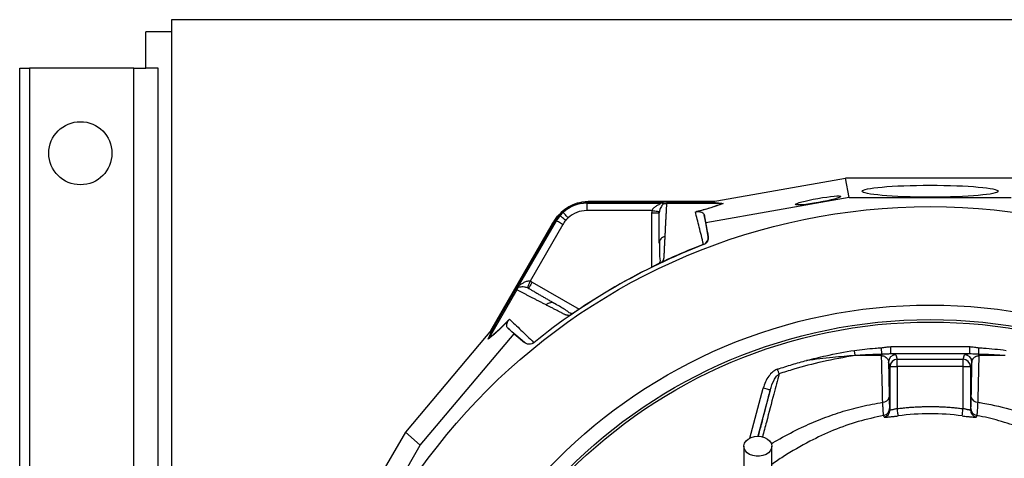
# Model space of a CAD drawing. Header units: millimetres. Extents: x 2154 to 3654, y 2206 to 3676.
# Tile 9 of 15: x 2154 to 2965, y 3315 to 3676. Entities that reach past the tile are written whole.
import ezdxf

# ---------------------------------------------------------------- set-up
doc = ezdxf.new("R2010")
doc.units = ezdxf.units.MM
doc.header["$LTSCALE"] = 2

msp = doc.modelspace()

# ---------------------------------------------------------------- linework, layer by layer
at = {"color": 7, "linetype": 'Continuous', "lineweight": 25}
for p, q in [((2278.62, 3676.48), (2278.62, 2336.48)), ((3528.62, 3676.48), (2278.62, 3676.48)), ((2257.62, 3636.48), (2257.62, 3666.48)), ((2278.62, 3666.48), (2257.62, 3666.48)), ((2153.62, 2376.48), (2153.62, 3636.48)), ((2153.62, 3636.48), (2161.62, 3636.48)), ((2161.62, 3636.48), (2161.62, 2376.48)), ((2247.62, 3636.48), (2161.62, 3636.48)), ((2247.62, 2376.48), (2247.62, 3636.48)), ((2247.62, 3636.48), (2257.62, 3636.48)), ((2267.62, 3636.48), (2257.62, 3636.48)), ((2267.62, 2376.48), (2267.62, 3636.48)), ((2723.1, 3526.48), (2833.73, 3546.07)), ((2973.52, 3546.07), (2833.73, 3546.07)), ((2836.94, 3529.97), (2833.73, 3546.07)), ((2836.94, 3529.97), (2718.78, 3509.05)), ((2836.94, 3529.97), (2970.31, 3529.97)), ((2620.72, 3525.29), (2620.72, 3526.28)), ((2721.34, 3526.28), (2620.72, 3526.28)), ((2620.72, 3525.29), (2680.85, 3525.29)), ((2624.18, 3527.01), (2726.06, 3527.01)), ((2624.18, 3527.01), (2624.18, 3526.59)), ((2624.18, 3526.59), (2723.69, 3526.59)), ((2732.01, 3525.09), (2686.44, 3525.09)), ((2732.03, 3525.09), (2721.34, 3526.28)), ((2722.49, 3526.38), (2733.19, 3525.19)), ((2732.01, 3525.09), (2732.03, 3525.09)), ((2674.59, 3519.29), (2620.72, 3519.29)), ((2718.78, 3509.05), (2717.46, 3515.67)), ((2541.62, 3420.52), (2592.55, 3508.75)), ((2543.16, 3422.36), (2592.92, 3508.54)), ((2594.92, 3511.38), (2544.61, 3424.24)), ((2565.71, 3458.82), (2595.77, 3510.89)), ((2600.97, 3507.89), (2574.03, 3461.24)), ((2592.55, 3508.75), (2592.92, 3508.54)), ((2595.77, 3510.89), (2594.92, 3511.38)), ((2720.76, 3497.85), (2718.78, 3509.05)), ((2720.7, 3498.09), (2720.76, 3497.85)), ((2680.59, 3493.27), (2680.44, 3492.39)), ((2717.01, 3491.2), (2716.94, 3491.47)), ((2681.91, 3476.5), (2681.76, 3476.42)), ((2563.09, 3453.88), (2540.31, 3414.41)), ((2594.41, 3442.72), (2593.57, 3443.03)), ((2607.58, 3433.59), (2607.43, 3433.5)), ((2543.55, 3422.82), (2471.28, 3336.81)), ((2539.63, 3413.43), (2543.95, 3423.3)), ((2544.61, 3424.24), (2540.29, 3414.39)), ((2483.61, 3325.98), (2560.81, 3417.85)), ((2560.81, 3417.85), (2555.74, 3422.3)), ((2560.81, 3417.85), (2569.52, 3410.53)), ((2569.52, 3410.53), (2569.34, 3410.7)), ((2576.95, 3410.65), (2577.15, 3410.45)), ((2871.07, 3401.22), (2871.07, 3407.21)), ((2871.07, 3407.21), (2936.17, 3407.21)), ((2936.17, 3401.22), (2936.17, 3407.21)), ((2936.17, 3401.22), (2871.07, 3401.22)), ((2875.28, 3400.5), (2876.52, 3396.78)), ((2930.73, 3396.78), (2931.96, 3400.5)), ((2870.52, 3390.79), (2869.28, 3394.51)), ((2870.52, 3355.15), (2870.52, 3390.79)), ((2870.52, 3390.79), (2876.52, 3390.79)), ((2876.52, 3390.79), (2876.52, 3396.78)), ((2876.52, 3396.78), (2930.73, 3396.78)), ((2876.52, 3390.79), (2876.52, 3356.15)), ((2930.73, 3390.79), (2876.52, 3390.79)), ((2930.73, 3390.79), (2930.73, 3396.78)), ((2930.73, 3356.15), (2930.73, 3390.79)), ((2930.73, 3390.79), (2936.72, 3390.79)), ((2937.96, 3394.51), (2936.72, 3390.79)), ((2936.72, 3390.79), (2936.72, 3355.15)), ((2870.18, 3356.35), (2870.52, 3355.15)), ((2471.28, 3336.81), (2401.38, 3215.75)), ((2483.61, 3325.98), (2471.28, 3336.81)), ((2416.93, 3210.48), (2483.61, 3325.98))]:
    msp.add_line(p, q, dxfattribs=at)
at = {"color": 8, "linetype": 'Continuous', "lineweight": 25}
for p, q in [((2674.44, 3472.7), (2674.44, 3517.32)), ((2575.82, 3460.38), (2614.45, 3438.08)), ((2755.03, 3331.87), (2766.04, 3372.97)), ((2771.83, 3371.42), (2761.64, 3333.36))]:
    msp.add_line(p, q, dxfattribs=at)
at = {"color": 7, "linetype": 'Continuous', "lineweight": 25, "flags": 128}
for points in [[(2619.12, 3526.23), (2619.47, 3526.28), (2624.18, 3526.59)], [(2592.92, 3508.54), (2595.54, 3512.46), (2595.76, 3512.75)], [(2603.32, 3511.24), (2602.45, 3511.98), (2601.61, 3512.69), (2600.83, 3513.35), (2600.15, 3513.93), (2599.58, 3514.42), (2599.14, 3514.78), (2598.87, 3515.02), (2598.75, 3515.12)], [(2605.36, 3513.35), (2604.59, 3514.19), (2603.85, 3515.01), (2603.16, 3515.76), (2602.56, 3516.43), (2602.05, 3516.98), (2601.67, 3517.4), (2601.43, 3517.67), (2601.32, 3517.78)], [(2674.59, 3519.29), (2675.72, 3519.12), (2676.8, 3518.95), (2677.81, 3518.79), (2678.69, 3518.65), (2679.43, 3518.54), (2679.99, 3518.45), (2680.36, 3518.39), (2680.51, 3518.37)], [(2600.97, 3507.89), (2599.98, 3508.46), (2599.02, 3509.01), (2598.14, 3509.52), (2597.36, 3509.97), (2596.71, 3510.35), (2596.22, 3510.63), (2595.9, 3510.81), (2595.77, 3510.89)], [(2574.03, 3461.24), (2573.62, 3460.17), (2573.23, 3459.15), (2572.86, 3458.2), (2572.53, 3457.36), (2572.27, 3456.67), (2572.06, 3456.14), (2571.93, 3455.79), (2571.87, 3455.65)], [(2841.84, 3399.9), (2841.77, 3400.33), (2841.7, 3400.8), (2841.62, 3401.31), (2841.53, 3401.84), (2841.44, 3402.4), (2841.35, 3402.98), (2841.26, 3403.57), (2841.16, 3404.16)], [(2863.75, 3400.87), (2863.73, 3401.29), (2863.7, 3401.8), (2863.67, 3402.4), (2863.64, 3403.08), (2863.6, 3403.82), (2863.56, 3404.61), (2863.52, 3405.44), (2863.48, 3406.28)], [(2943.49, 3400.87), (2943.51, 3401.29), (2943.54, 3401.8), (2943.57, 3402.4), (2943.6, 3403.08), (2943.64, 3403.82), (2943.68, 3404.61), (2943.72, 3405.44), (2943.77, 3406.28)], [(2779.17, 3384.82), (2779.03, 3385.23), (2778.89, 3385.66), (2778.73, 3386.12), (2778.57, 3386.6), (2778.4, 3387.1), (2778.23, 3387.62), (2778.06, 3388.14), (2777.88, 3388.67)], [(2771.83, 3371.42), (2771.71, 3371.45), (2771.36, 3371.54), (2770.82, 3371.69), (2770.1, 3371.88), (2769.23, 3372.11), (2768.23, 3372.38), (2767.16, 3372.67), (2766.04, 3372.97)], [(2877.28, 3350.22), (2877.25, 3350.4), (2877.2, 3350.79), (2877.13, 3351.37), (2877.04, 3352.11), (2876.92, 3352.99), (2876.8, 3353.98), (2876.66, 3355.05), (2876.52, 3356.15)], [(2929.97, 3350.22), (2929.99, 3350.4), (2930.04, 3350.79), (2930.11, 3351.37), (2930.21, 3352.11), (2930.32, 3352.99), (2930.45, 3353.98), (2930.58, 3355.05), (2930.73, 3356.15)], [(2761.62, 3333.36), (2764.48, 3333.1), (2767.16, 3332.34), (2769.49, 3331.12), (2771.33, 3329.53), (2772.56, 3327.65), (2773.1, 3325.62), (2772.92, 3323.55), (2772.03, 3321.59), (2770.48, 3319.84), (2768.38, 3318.42), (2765.86, 3317.42), (2763.06, 3316.91), (2760.18, 3316.91), (2757.39, 3317.42), (2754.86, 3318.42), (2752.76, 3319.84), (2751.22, 3321.59), (2750.33, 3323.55), (2750.14, 3325.62), (2750.68, 3327.65), (2751.91, 3329.53), (2753.75, 3331.12), (2756.08, 3332.34), (2758.76, 3333.1), (2761.62, 3333.36)]]:
    msp.add_lwpolyline(points, dxfattribs=at)
at = {"color": 7, "linetype": 'Continuous', "lineweight": 25}
for centre, radius in [((2203.62, 3566.48), 26), ((2903.62, 3006.48), 516.02), ((2903.62, 3006.48), 435.02), ((2903.62, 3006.48), 423), ((2903.62, 3006.48), 421)]:
    msp.add_circle(centre, radius, dxfattribs=at)
for centre, radius, start, end in [((2620.72, 3496.48), 29.79, 90, 150), ((2620.72, 3496.48), 28.81, 90, 132.32485), ((2620.72, 3496.48), 28.81, 139.69886, 150), ((2620.72, 3496.48), 28.81, 132.32485, 139.69886), ((2620.72, 3496.48), 22.81, 132.32485, 139.69886), ((2620.72, 3496.48), 22.81, 90, 132.32485), ((2620.72, 3496.48), 22.81, 139.69886, 150), ((2903.62, 3006.48), 519.4, 111.05652, 128.94348), ((2873.15, 3398.66), 9.65, 166.79051, 173.18694), ((2875.28, 3394.5), 6, 90.02637, 179.90389), ((2931.96, 3394.5), 6, 0.09626, 89.9735), ((2934.1, 3398.66), 9.65, 6.81292, 13.21243), ((2876.52, 3390.78), 6, 90.02609, 179.90386), ((2930.72, 3390.78), 6, 0.09614, 89.97391), ((2864.67, 3366.65), 5.23, 268.32175, 349.7583), ((2942.58, 3366.65), 5.23, 190.23976, 271.67294), ((2864.18, 3356.36), 6, 280.46243, 359.90194), ((2864.52, 3355.17), 6, 280.44691, 359.87148), ((2942.72, 3355.17), 6, 180.12852, 259.55309), ((2943.06, 3356.36), 6, 180.0982, 259.53715)]:
    msp.add_arc(centre, radius, start, end, dxfattribs=at)
for centre, major_axis, ratio in [((2903.62, 3535.22), (56, 0), 0.087489), ((2811.37, 3527.62), (18.71, 3.31), 0.089192)]:
    msp.add_ellipse(centre, major_axis=major_axis, ratio=ratio, dxfattribs=at)
for centre, major_axis, start_param, end_param in [((2720.03, 3526.48), (34.03, 5.98), 4.781806, 4.800012), ((2545.08, 3425.48), (22.19, 26.48), 4.624766, 4.642972)]:
    msp.add_ellipse(centre, major_axis=major_axis, ratio=0.015428, start_param=start_param, end_param=end_param, dxfattribs=at)
for points, knots in [([(2613.13, 3525.1), (2613.66, 3525.33), (2617.11, 3526.84), (2620.94, 3526.93), (2624.18, 3527.01)], [0, 0, 0, 0, 0.153546, 1, 1, 1, 1]), ([(2620.72, 3525.29), (2620.72, 3525.27), (2620.72, 3525.12), (2620.72, 3524.51), (2620.72, 3524.04), (2620.72, 3522.88), (2620.72, 3522.18), (2620.72, 3520.74), (2620.72, 3519.99), (2620.72, 3519.29)], [0, 0, 0, 0, 0.25, 0.25, 0.5, 0.5, 0.75, 0.75, 1, 1, 1, 1]), ([(2674.59, 3519.29), (2674.59, 3519.31), (2674.6, 3519.32), (2674.61, 3519.35), (2674.62, 3519.4), (2674.66, 3519.5), (2674.69, 3519.59), (2674.77, 3519.76), (2674.82, 3519.88), (2674.99, 3520.21), (2675.13, 3520.42), (2675.56, 3521.03), (2675.9, 3521.39), (2676.94, 3522.37), (2677.72, 3522.91), (2678.89, 3523.61), (2679.27, 3523.83), (2680.04, 3524.23), (2680.41, 3524.42), (2680.9, 3524.69), (2681.06, 3524.77), (2681.3, 3524.94), (2681.39, 3525.02), (2681.42, 3525.15), (2681.36, 3525.2), (2681.15, 3525.27), (2681, 3525.28), (2680.85, 3525.29)], [0, 0, 0, 0, 0.003906, 0.003906, 0.007812, 0.015625, 0.03125, 0.03125, 0.0625, 0.0625, 0.125, 0.125, 0.25, 0.25, 0.5, 0.5, 0.625, 0.625, 0.75, 0.75, 0.8125, 0.8125, 0.875, 0.875, 0.9375, 0.9375, 1, 1, 1, 1]), ([(2683.8, 3525.19), (2683.67, 3524.88), (2683.42, 3524.52), (2682.85, 3523.69), (2682.53, 3523.23), (2681.88, 3522.17), (2681.55, 3521.56), (2681.09, 3520.5), (2680.95, 3520.12), (2680.69, 3519.3), (2680.58, 3518.85), (2680.51, 3518.37)], [0, 0, 0, 0, 0.25, 0.25, 0.5, 0.5, 0.75, 0.75, 0.875, 0.875, 1, 1, 1, 1]), ([(2683.8, 3525.19), (2683.66, 3525.2), (2683.49, 3525.21), (2683.09, 3525.23), (2682.86, 3525.24), (2682.35, 3525.26), (2682.07, 3525.26), (2681.48, 3525.28), (2681.16, 3525.28), (2680.85, 3525.29)], [0, 0, 0, 0, 0.25, 0.25, 0.5, 0.5, 0.75, 0.75, 1, 1, 1, 1]), ([(2683.8, 3525.19), (2683.9, 3525.18), (2684.23, 3525.15), (2684.77, 3525.12), (2685.51, 3525.1), (2686, 3525.09), (2686.31, 3525.09), (2686.4, 3525.09)], [0, 0, 0, 0, 0.171794, 0.597025, 0.766213, 0.937358, 1, 1, 1, 1]), ([(2686.44, 3525.09), (2686.41, 3524.65), (2686.36, 3523.79), (2686.29, 3522.46), (2686.22, 3521.13), (2686.15, 3519.78), (2686.07, 3518.42), (2686, 3517.04), (2685.92, 3515.65), (2685.85, 3514.25), (2685.77, 3512.84), (2685.7, 3511.41), (2685.62, 3509.96), (2685.54, 3508.5), (2685.47, 3507.03), (2685.39, 3505.55), (2685.31, 3504.05), (2685.24, 3502.53), (2685.16, 3501), (2685.08, 3499.46), (2685.03, 3498.42), (2685, 3497.89)], [0, 0, 0, 0, 0.055211, 0.110128, 0.164753, 0.219086, 0.273129, 0.326884, 0.38035, 0.43353, 0.486425, 0.539036, 0.591365, 0.643413, 0.695181, 0.746671, 0.797884, 0.848822, 0.899487, 0.949879, 1, 1, 1, 1]), ([(2710.19, 3518.35), (2713.08, 3519.09), (2718.97, 3520.6), (2725.62, 3522.66), (2729.68, 3524.13), (2731.55, 3524.9), (2732.01, 3525.09)], [0, 0, 0, 0, 0.297915, 0.606786, 0.903165, 1, 1, 1, 1]), ([(2733.19, 3525.19), (2732.67, 3524.98), (2730.71, 3524.18), (2727.12, 3522.9), (2721.97, 3521.3), (2716.93, 3519.86), (2713.05, 3518.87), (2711.19, 3518.4)], [0, 0, 0, 0, 0.106677, 0.403092, 0.607771, 0.812344, 1, 1, 1, 1]), ([(2592.55, 3508.75), (2594.27, 3511.49), (2596.55, 3515.13), (2600, 3517.61), (2600.85, 3518.22)], [0, 0, 0, 0, 0.752145, 1, 1, 1, 1]), ([(2674.44, 3517.32), (2675.22, 3517.32), (2676.01, 3517.32), (2677.46, 3517.32), (2678.12, 3517.32), (2679.23, 3517.32), (2679.68, 3517.32), (2680.28, 3517.32), (2680.44, 3517.32), (2680.44, 3517.32)], [0, 0, 0, 0, 0.25, 0.25, 0.5, 0.5, 0.75, 0.75, 1, 1, 1, 1]), ([(2680.44, 3492.39), (2680.44, 3492.89), (2680.44, 3493.88), (2680.44, 3495.34), (2680.44, 3496.8), (2680.44, 3498.24), (2680.44, 3499.67), (2680.44, 3501.09), (2680.44, 3502.51), (2680.44, 3503.91), (2680.44, 3505.3), (2680.44, 3506.68), (2680.44, 3508.05), (2680.44, 3509.4), (2680.44, 3510.75), (2680.44, 3512.09), (2680.44, 3513.41), (2680.44, 3514.73), (2680.44, 3516.03), (2680.44, 3516.89), (2680.44, 3517.32)], [0, 0, 0, 0, 0.0526354, 0.1056085, 0.1589205, 0.2125726, 0.2665659, 0.3209015, 0.3755805, 0.4306039, 0.4859727, 0.541688, 0.5977508, 0.6541621, 0.7109228, 0.7680338, 0.8254961, 0.8833107, 0.9414784, 1, 1, 1, 1]), ([(2710.19, 3518.35), (2710.2, 3518.35), (2710.53, 3518.34), (2710.87, 3518.37), (2711.19, 3518.4)], [0, 0, 0, 0, 0.022143, 1, 1, 1, 1]), ([(2716.91, 3491.46), (2715.69, 3496.38), (2714.52, 3501.07), (2712.28, 3510.01), (2711.21, 3514.28), (2710.19, 3518.35)], [0, 0, 0, 0, 0.5, 0.5, 1, 1, 1, 1]), ([(2711.19, 3518.4), (2711.36, 3518.42), (2711.94, 3518.48), (2712.76, 3518.48), (2713.64, 3518.4), (2715.01, 3518.07), (2716.41, 3517.45), (2717.16, 3516.54), (2717.37, 3515.92), (2717.46, 3515.67)], [0, 0, 0, 0, 0.014356, 0.049627, 0.124372, 0.19944, 0.496383, 0.793753, 1, 1, 1, 1]), ([(2717.46, 3515.67), (2717.54, 3515.21), (2718.34, 3510.89), (2719.41, 3505.11), (2720.46, 3499.43), (2720.7, 3498.09)], [0, 0, 0, 0, 0.082091, 0.78432, 1, 1, 1, 1]), ([(2685, 3497.89), (2684.98, 3497.41), (2684.93, 3496.43), (2684.86, 3494.95), (2684.78, 3493.45), (2684.71, 3491.94), (2684.62, 3489.95), (2684.5, 3487.47), (2684.39, 3484.95), (2684.29, 3482.9), (2684.24, 3481.66), (2684.19, 3480.77), (2684.14, 3480.25), (2684.07, 3479.79), (2683.96, 3479.32), (2683.78, 3478.8), (2683.53, 3478.21), (2683.23, 3477.58), (2682.98, 3477.15), (2682.86, 3476.94)], [0, 0, 0, 0, 0.077777, 0.1552, 0.232272, 0.308995, 0.385372, 0.530526, 0.674474, 0.747423, 0.819615, 0.846383, 0.869761, 0.889755, 0.906383, 0.929523, 0.9528, 0.976272, 1, 1, 1, 1]), ([(2716.94, 3491.47), (2717.6, 3491.72), (2718.19, 3492.08), (2719.24, 3492.99), (2719.68, 3493.52), (2720.19, 3494.42), (2720.33, 3494.74), (2720.56, 3495.38), (2720.65, 3495.71), (2720.77, 3496.39), (2720.8, 3496.73), (2720.79, 3497.41), (2720.76, 3497.76), (2720.7, 3498.09)], [0, 0, 0, 0, 0.25, 0.25, 0.5, 0.5, 0.625, 0.625, 0.75, 0.75, 0.875, 0.875, 1, 1, 1, 1]), ([(2720.76, 3497.85), (2720.88, 3497.16), (2720.88, 3496.48), (2720.65, 3495.1), (2720.42, 3494.45), (2719.91, 3493.55), (2719.71, 3493.26), (2719.28, 3492.73), (2719.03, 3492.48), (2718.25, 3491.8), (2717.66, 3491.45), (2717.01, 3491.2)], [0, 0, 0, 0, 0.25, 0.25, 0.5, 0.5, 0.625, 0.625, 0.75, 0.75, 1, 1, 1, 1]), ([(2680.51, 3493.29), (2680.56, 3489.9), (2680.63, 3485.09), (2680.67, 3479.88), (2681.31, 3477.64), (2680.58, 3476.19), (2680.32, 3475.67)], [0, 0, 0, 0, 0.5782644, 0.8193992, 0.9352377, 1, 1, 1, 1]), ([(2681.76, 3476.42), (2681.68, 3476.38), (2681.52, 3476.29), (2681.25, 3476.15), (2680.98, 3476.01), (2680.69, 3475.86), (2680.4, 3475.7), (2680.08, 3475.54), (2679.76, 3475.38), (2679.42, 3475.2), (2679.07, 3475.02), (2678.7, 3474.84), (2678.33, 3474.65), (2677.94, 3474.45), (2677.41, 3474.19), (2676.75, 3473.86), (2675.94, 3473.45), (2675.1, 3473.03), (2674.25, 3472.61), (2673.68, 3472.33), (2673.39, 3472.19)], [0, 0, 0, 0, 0.044249, 0.088103, 0.131644, 0.174955, 0.21812, 0.261226, 0.304357, 0.347601, 0.391041, 0.434763, 0.478847, 0.523375, 0.568424, 0.654803, 0.740537, 0.826241, 0.912528, 1, 1, 1, 1]), ([(2682.86, 3476.94), (2682.79, 3476.9), (2682.65, 3476.84), (2682.45, 3476.75), (2682.26, 3476.66), (2682.08, 3476.58), (2681.97, 3476.53), (2681.91, 3476.5)], [0, 0, 0, 0, 0.212576, 0.416535, 0.614103, 0.807726, 1, 1, 1, 1]), ([(2563.09, 3453.88), (2563.26, 3454.17), (2563.42, 3454.46), (2563.68, 3454.94), (2563.79, 3455.14), (2563.98, 3455.5), (2564.06, 3455.66), (2564.2, 3455.95), (2564.26, 3456.08), (2564.32, 3456.2)], [0, 0, 0, 0, 0.25, 0.25, 0.5, 0.5, 0.75, 0.75, 1, 1, 1, 1]), ([(2564.32, 3456.2), (2564.38, 3456.33), (2564.46, 3456.49), (2564.64, 3456.84), (2564.75, 3457.05), (2564.99, 3457.5), (2565.12, 3457.74), (2565.4, 3458.26), (2565.56, 3458.54), (2565.71, 3458.82)], [0, 0, 0, 0, 0.25, 0.25, 0.5, 0.5, 0.75, 0.75, 1, 1, 1, 1]), ([(2571.87, 3455.65), (2571.42, 3455.83), (2570.98, 3455.95), (2570.14, 3456.15), (2569.74, 3456.21), (2568.59, 3456.35), (2567.9, 3456.36), (2566.65, 3456.33), (2566.09, 3456.28), (2565.09, 3456.2), (2564.66, 3456.17), (2564.32, 3456.2)], [0, 0, 0, 0, 0.125, 0.125, 0.25, 0.25, 0.5, 0.5, 0.75, 0.75, 1, 1, 1, 1]), ([(2565.71, 3458.82), (2565.64, 3458.67), (2565.58, 3458.54), (2565.53, 3458.33), (2565.54, 3458.25), (2565.67, 3458.21), (2565.79, 3458.25), (2566.05, 3458.37), (2566.2, 3458.46), (2566.68, 3458.76), (2567.03, 3458.99), (2567.76, 3459.45), (2568.14, 3459.67), (2569.33, 3460.33), (2570.18, 3460.74), (2571.56, 3461.15), (2572.05, 3461.26), (2572.78, 3461.33), (2573.03, 3461.34), (2573.53, 3461.32), (2573.79, 3461.29), (2574.03, 3461.24)], [0, 0, 0, 0, 0.0625, 0.0625, 0.125, 0.125, 0.1875, 0.1875, 0.25, 0.25, 0.375, 0.375, 0.5, 0.5, 0.75, 0.75, 0.875, 0.875, 0.9375, 0.9375, 1, 1, 1, 1]), ([(2575.82, 3460.38), (2575.43, 3459.7), (2575.04, 3459.02), (2574.31, 3457.77), (2573.98, 3457.19), (2573.42, 3456.23), (2573.2, 3455.84), (2572.9, 3455.32), (2572.82, 3455.19), (2572.82, 3455.19)], [0, 0, 0, 0, 0.25, 0.25, 0.5, 0.5, 0.75, 0.75, 1, 1, 1, 1]), ([(2572.82, 3455.19), (2573.22, 3454.96), (2574, 3454.51), (2575.2, 3453.81), (2576.41, 3453.12), (2577.62, 3452.41), (2578.85, 3451.71), (2580.09, 3450.99), (2581.34, 3450.27), (2582.6, 3449.54), (2583.87, 3448.81), (2585.15, 3448.07), (2586.44, 3447.33), (2587.74, 3446.57), (2589.05, 3445.82), (2590.37, 3445.05), (2591.7, 3444.28), (2593.05, 3443.51), (2593.95, 3442.99), (2594.41, 3442.72)], [0, 0, 0, 0, 0.061953, 0.123509, 0.18467, 0.245435, 0.305808, 0.365787, 0.425376, 0.484574, 0.543383, 0.601804, 0.659839, 0.717488, 0.774754, 0.831636, 0.888137, 0.944258, 1, 1, 1, 1]), ([(2587.36, 3441.52), (2586.94, 3441.73), (2586.1, 3442.17), (2584.85, 3442.8), (2583.62, 3443.44), (2582.39, 3444.06), (2581.17, 3444.68), (2579.97, 3445.3), (2578.77, 3445.91), (2577.59, 3446.51), (2576.41, 3447.11), (2575.25, 3447.7), (2574.1, 3448.29), (2572.95, 3448.87), (2571.82, 3449.45), (2570.69, 3450.02), (2569.58, 3450.59), (2568.47, 3451.15), (2567.37, 3451.7), (2566.29, 3452.26), (2565.21, 3452.8), (2564.14, 3453.34), (2563.44, 3453.7), (2563.09, 3453.88)], [0, 0, 0, 0, 0.045336, 0.090894, 0.136674, 0.182678, 0.228907, 0.275362, 0.322044, 0.368954, 0.416093, 0.463462, 0.511063, 0.558896, 0.606962, 0.655262, 0.703798, 0.752569, 0.801578, 0.850824, 0.900309, 0.950034, 1, 1, 1, 1]), ([(2606.58, 3432.9), (2606.44, 3432.9), (2606.16, 3432.9), (2605.75, 3432.91), (2605.36, 3432.93), (2604.98, 3432.97), (2604.62, 3433.02), (2604.28, 3433.07), (2603.96, 3433.15), (2603.65, 3433.23), (2603.27, 3433.35), (2602.8, 3433.55), (2602.15, 3433.88), (2601.37, 3434.29), (2600.48, 3434.75), (2599.02, 3435.51), (2597.01, 3436.55), (2594.51, 3437.84), (2592.08, 3439.1), (2589.69, 3440.32), (2588.14, 3441.12), (2587.36, 3441.52)], [0, 0, 0, 0, 0.0134228, 0.0267382, 0.0399565, 0.0530881, 0.0661437, 0.0791341, 0.0920702, 0.1049632, 0.1178244, 0.141662, 0.1728313, 0.2170572, 0.2634911, 0.3121266, 0.4491557, 0.58733, 0.7237611, 0.8613131, 1, 1, 1, 1]), ([(2608.14, 3434.46), (2607.86, 3434.51), (2606.68, 3434.74), (2605.6, 3435.78), (2603.96, 3436.85), (2601.54, 3438.43), (2598.08, 3440.51), (2595.14, 3442.21), (2593.6, 3443.11)], [0, 0, 0, 0, 0.0384065, 0.1575868, 0.2772604, 0.4055065, 0.6863698, 1, 1, 1, 1]), ([(2615.43, 3438.72), (2615.29, 3438.63), (2615.02, 3438.45), (2614.62, 3438.19), (2614.23, 3437.92), (2613.84, 3437.66), (2613.45, 3437.41), (2613.06, 3437.15), (2612.68, 3436.9), (2612.31, 3436.65), (2611.94, 3436.4), (2611.45, 3436.09), (2610.88, 3435.71), (2610.23, 3435.28), (2609.61, 3434.89), (2609.04, 3434.52), (2608.51, 3434.18), (2608.02, 3433.87), (2607.72, 3433.68), (2607.58, 3433.59)], [0, 0, 0, 0, 0.043919, 0.087472, 0.13073, 0.173768, 0.216664, 0.259492, 0.30233, 0.345255, 0.388344, 0.431671, 0.51489, 0.596546, 0.677156, 0.757259, 0.837405, 0.91814, 1, 1, 1, 1]), ([(2615.43, 3438.73), (2614.67, 3438.22), (2613.12, 3437.19), (2610.94, 3435.75), (2609.22, 3434.63), (2608.55, 3434.22), (2608.32, 3434.08)], [0, 0, 0, 0, 0.272037, 0.551472, 0.845023, 1, 1, 1, 1]), ([(2556.51, 3429.09), (2555.59, 3428.15), (2554.7, 3427.24), (2552.98, 3425.49), (2552.14, 3424.65), (2549.71, 3422.27), (2548.21, 3420.84), (2546.11, 3418.91), (2545.44, 3418.3), (2544.14, 3417.16), (2543.53, 3416.62), (2541.74, 3415.1), (2540.64, 3414.22), (2539.63, 3413.43)], [0, 0, 0, 0, 0.125, 0.125, 0.25, 0.25, 0.5, 0.5, 0.625, 0.625, 0.75, 0.75, 1, 1, 1, 1]), ([(2540.31, 3414.41), (2541.31, 3415.17), (2542.4, 3416.04), (2544.17, 3417.54), (2544.79, 3418.07), (2546.08, 3419.21), (2546.75, 3419.82), (2548.83, 3421.73), (2550.31, 3423.15), (2553.51, 3426.3), (2555.22, 3428.03), (2557.05, 3429.93)], [0, 0, 0, 0, 0.25, 0.25, 0.375, 0.375, 0.5, 0.5, 0.75, 0.75, 1, 1, 1, 1]), ([(2555.74, 3422.3), (2555.5, 3422.51), (2555.3, 3422.78), (2555.01, 3423.43), (2554.91, 3423.8), (2554.84, 3424.48), (2554.84, 3424.72), (2554.87, 3425.26), (2554.91, 3425.55), (2555.02, 3426.04), (2555.06, 3426.22), (2555.17, 3426.6), (2555.24, 3426.8), (2555.42, 3427.26), (2555.53, 3427.51), (2555.77, 3427.97), (2555.86, 3428.14), (2556.05, 3428.43), (2556.11, 3428.54), (2556.28, 3428.79), (2556.38, 3428.93), (2556.51, 3429.09)], [0, 0, 0, 0, 0.25, 0.25, 0.5, 0.5, 0.625, 0.625, 0.75, 0.75, 0.8125, 0.8125, 0.875, 0.875, 0.9375, 0.9375, 0.96875, 0.96875, 0.984375, 0.984375, 1, 1, 1, 1]), ([(2557.05, 3429.93), (2560.07, 3427.01), (2563.22, 3423.96), (2569.85, 3417.54), (2573.32, 3414.18), (2576.98, 3410.67)], [0, 0, 0, 0, 0.5, 0.5, 1, 1, 1, 1]), ([(2577.15, 3410.45), (2576.61, 3410.02), (2576.01, 3409.68), (2574.7, 3409.23), (2574.01, 3409.11), (2572.97, 3409.13), (2572.63, 3409.16), (2571.95, 3409.28), (2571.62, 3409.38), (2570.64, 3409.74), (2570.05, 3410.08), (2569.52, 3410.53)], [0, 0, 0, 0, 0.25, 0.25, 0.5, 0.5, 0.625, 0.625, 0.75, 0.75, 1, 1, 1, 1]), ([(2863.48, 3406.28), (2864.74, 3406.49), (2867.25, 3406.93), (2869.8, 3407.12), (2871.07, 3407.21)], [0, 0, 0, 0, 0.501177, 1, 1, 1, 1]), ([(2936.17, 3407.21), (2937.44, 3407.12), (2939.99, 3406.93), (2942.5, 3406.49), (2943.77, 3406.28)], [0, 0, 0, 0, 0.497982, 1, 1, 1, 1]), ([(2841.84, 3399.9), (2832.79, 3398.29), (2815.74, 3395.27), (2794.91, 3389.81), (2783.17, 3386.09), (2779.17, 3384.82)], [0, 0, 0, 0, 0.42754, 0.804707, 1, 1, 1, 1]), ([(2801.8, 3395.82), (2801.84, 3395.83), (2807.07, 3397.22), (2820.1, 3400.44), (2833.28, 3402.77), (2841.16, 3404.16)], [0, 0, 0, 0, 0.002902, 0.4034, 1, 1, 1, 1]), ([(2841.84, 3399.9), (2835.69, 3399.39), (2822.33, 3398.31), (2808.99, 3396.69), (2801.8, 3395.82)], [0, 0, 0, 0, 0.460906, 1, 1, 1, 1]), ([(2841.16, 3404.16), (2846.83, 3404.87), (2854.25, 3405.79), (2861.71, 3406.18), (2863.48, 3406.28)], [0, 0, 0, 0, 0.76355, 1, 1, 1, 1]), ([(2863.75, 3400.87), (2862.01, 3400.83), (2854.7, 3400.66), (2847.4, 3400.22), (2841.84, 3399.9)], [0, 0, 0, 0, 0.237772, 1, 1, 1, 1]), ([(2863.56, 3399.81), (2859.59, 3399.82), (2852.33, 3399.85), (2845.11, 3399.88), (2841.84, 3399.9)], [0, 0, 0, 0, 0.546931, 1, 1, 1, 1]), ([(2864.51, 3361.43), (2864.34, 3367.96), (2864.01, 3380.79), (2863.71, 3393.55), (2863.56, 3399.81)], [0, 0, 0, 0, 0.50918, 1, 1, 1, 1]), ([(2863.56, 3399.81), (2863.9, 3399.77), (2864.48, 3399.7), (2865.49, 3399.4), (2866.84, 3398.77), (2868.34, 3397.42), (2869.12, 3395.91), (2869.24, 3394.85), (2869.28, 3394.51)], [0, 0, 0, 0, 0.062871, 0.105693, 0.228992, 0.457722, 0.829414, 1, 1, 1, 1]), ([(2871.07, 3401.22), (2869.88, 3401.16), (2867.5, 3401.05), (2865, 3400.93), (2863.75, 3400.87)], [0, 0, 0, 0, 0.49904, 1, 1, 1, 1]), ([(2875.28, 3400.5), (2875.22, 3400.56), (2875.09, 3400.69), (2874.26, 3400.89), (2872.97, 3401.07), (2871.66, 3401.17), (2871.07, 3401.22)], [0, 0, 0, 0, 0.241363, 0.507947, 0.781172, 1, 1, 1, 1]), ([(2936.17, 3401.22), (2935.27, 3401.14), (2933.56, 3400.99), (2932.28, 3400.75), (2932.07, 3400.58), (2931.96, 3400.5)], [0, 0, 0, 0, 0.3575636, 0.6735949, 1, 1, 1, 1]), ([(2943.49, 3400.87), (2942.67, 3400.89), (2941, 3400.93), (2938.62, 3401.16), (2936.99, 3401.2), (2936.17, 3401.22)], [0, 0, 0, 0, 0.325335, 0.659459, 1, 1, 1, 1]), ([(2937.96, 3394.51), (2937.99, 3395), (2938.09, 3395.49), (2938.36, 3396.23), (2938.47, 3396.47), (2938.74, 3396.95), (2938.9, 3397.2), (2939.27, 3397.67), (2939.49, 3397.91), (2940, 3398.37), (2940.29, 3398.6), (2940.81, 3398.92), (2940.99, 3399.03), (2941.4, 3399.23), (2941.63, 3399.33), (2942.12, 3399.51), (2942.39, 3399.59), (2943, 3399.73), (2943.33, 3399.78), (2943.68, 3399.81)], [0, 0, 0, 0, 0.25, 0.25, 0.375, 0.375, 0.5, 0.5, 0.625, 0.625, 0.75, 0.75, 0.8125, 0.8125, 0.875, 0.875, 0.9375, 0.9375, 1, 1, 1, 1]), ([(2943.68, 3399.81), (2943.53, 3393.55), (2943.23, 3380.79), (2942.9, 3367.96), (2942.73, 3361.43)], [0, 0, 0, 0, 0.490815, 1, 1, 1, 1]), ([(2965.41, 3399.9), (2959.3, 3400.25), (2952.01, 3400.67), (2944.69, 3400.84), (2943.49, 3400.87)], [0, 0, 0, 0, 0.83609, 1, 1, 1, 1]), ([(2943.77, 3406.28), (2944.98, 3406.21), (2952.45, 3405.82), (2959.87, 3404.92), (2966.09, 3404.16)], [0, 0, 0, 0, 0.162937, 1, 1, 1, 1]), ([(2777.88, 3388.67), (2781.92, 3389.98), (2789.84, 3392.55), (2797.87, 3394.75), (2801.8, 3395.82)], [0, 0, 0, 0, 0.509875, 1, 1, 1, 1]), ([(2869.28, 3394.51), (2869.34, 3391.45), (2869.51, 3381.88), (2869.69, 3372.27), (2869.81, 3365.73)], [0, 0, 0, 0, 0.319499, 1, 1, 1, 1]), ([(2777.88, 3388.67), (2777.75, 3388.62), (2776.33, 3388.12), (2773.62, 3386.42), (2770.38, 3382.82), (2767.7, 3378.21), (2766.59, 3374.72), (2766.04, 3372.97)], [0, 0, 0, 0, 0.021234, 0.221404, 0.461278, 0.730345, 1, 1, 1, 1]), ([(2771.83, 3371.42), (2772.73, 3374.23), (2774.01, 3378.2), (2776.68, 3382.72), (2778.4, 3384.17), (2779.17, 3384.82)], [0, 0, 0, 0, 0.5718, 0.808177, 1, 1, 1, 1]), ([(2865.27, 3350.46), (2865.23, 3350.6), (2865.18, 3350.93), (2865.07, 3352.01), (2865.01, 3352.74), (2864.87, 3354.62), (2864.81, 3355.74), (2864.7, 3357.68), (2864.66, 3358.37), (2864.59, 3359.84), (2864.55, 3360.62), (2864.51, 3361.43)], [0, 0, 0, 0, 0.25, 0.25, 0.5, 0.5, 0.75, 0.75, 0.875, 0.875, 1, 1, 1, 1]), ([(2869.81, 3365.73), (2869.83, 3364.44), (2869.89, 3361.82), (2869.98, 3359), (2870.08, 3357), (2870.15, 3356.57), (2870.18, 3356.35)], [0, 0, 0, 0, 0.246301, 0.500378, 0.746212, 1, 1, 1, 1]), ([(2876.52, 3356.15), (2877.21, 3356.24), (2878.6, 3356.41), (2880.68, 3356.64), (2882.76, 3356.86), (2884.84, 3357.05), (2886.92, 3357.23), (2889.01, 3357.38), (2891.09, 3357.51), (2893.18, 3357.63), (2895.27, 3357.72), (2897.35, 3357.79), (2899.44, 3357.84), (2901.53, 3357.87), (2904.22, 3357.88), (2907.5, 3357.86), (2911.38, 3357.75), (2915.26, 3357.57), (2919.13, 3357.33), (2923, 3357.01), (2926.87, 3356.62), (2929.44, 3356.31), (2930.73, 3356.15)], [0, 0, 0, 0, 0.038544, 0.07706, 0.115553, 0.154026, 0.192484, 0.230928, 0.269364, 0.307795, 0.346224, 0.384656, 0.423094, 0.461542, 0.500002, 0.571418, 0.642799, 0.714168, 0.785549, 0.856966, 0.928441, 1, 1, 1, 1]), ([(2937.06, 3356.35), (2937.1, 3356.57), (2937.17, 3357.01), (2937.27, 3359.02), (2937.36, 3361.86), (2937.41, 3364.42), (2937.44, 3365.72)], [0, 0, 0, 0, 0.2509625, 0.5104322, 0.7515592, 1, 1, 1, 1]), ([(2942.73, 3361.43), (2942.66, 3359.8), (2942.58, 3358.35), (2942.47, 3356.41), (2942.44, 3355.81), (2942.37, 3354.69), (2942.34, 3354.18), (2942.24, 3352.76), (2942.18, 3352.02), (2942.1, 3351.21), (2942.07, 3350.99), (2942.02, 3350.65), (2941.99, 3350.53), (2941.97, 3350.46)], [0, 0, 0, 0, 0.25, 0.25, 0.375, 0.375, 0.5, 0.5, 0.75, 0.75, 0.875, 0.875, 1, 1, 1, 1]), ([(2942.73, 3361.43), (2944.17, 3361.19), (2954.16, 3359.53), (2972.49, 3355.19), (2994.58, 3347.51), (3013.45, 3338.94), (3029.44, 3330.53), (3039.74, 3324.28), (3044.89, 3321.15)], [0, 0, 0, 0, 0.039622, 0.274793, 0.50996, 0.673205, 0.836641, 1, 1, 1, 1]), ([(2865.61, 3349.27), (2865.62, 3349.22), (2865.71, 3349.18), (2866.02, 3349.12), (2866.25, 3349.11), (2866.69, 3349.11), (2866.86, 3349.12), (2867.22, 3349.13), (2867.42, 3349.14), (2868.05, 3349.18), (2868.53, 3349.22), (2869.6, 3349.32), (2870.2, 3349.38), (2871.46, 3349.51), (2872.13, 3349.59), (2873.18, 3349.71), (2873.54, 3349.75), (2874.27, 3349.84), (2874.64, 3349.89), (2875.76, 3350.02), (2876.51, 3350.12), (2877.28, 3350.22)], [0, 0, 0, 0, 0.125, 0.125, 0.25, 0.25, 0.3125, 0.3125, 0.375, 0.375, 0.5, 0.5, 0.625, 0.625, 0.75, 0.75, 0.8125, 0.8125, 0.875, 0.875, 1, 1, 1, 1]), ([(2876.52, 3356.15), (2876.13, 3356.05), (2875.76, 3355.96), (2875.01, 3355.77), (2874.64, 3355.68), (2873.92, 3355.51), (2873.58, 3355.43), (2872.93, 3355.29), (2872.63, 3355.23), (2872.07, 3355.12), (2871.81, 3355.08), (2871.37, 3355.02), (2871.17, 3355), (2870.7, 3355), (2870.53, 3355.05), (2870.52, 3355.15)], [0, 0, 0, 0, 0.125, 0.125, 0.25, 0.25, 0.375, 0.375, 0.5, 0.5, 0.625, 0.625, 0.75, 0.75, 1, 1, 1, 1]), ([(2929.97, 3350.22), (2921.22, 3351.33), (2912.44, 3351.9), (2894.8, 3351.9), (2886.02, 3351.33), (2877.28, 3350.22)], [0, 0, 0, 0, 0.5, 0.5, 1, 1, 1, 1]), ([(2929.97, 3350.22), (2930.73, 3350.12), (2931.49, 3350.02), (2932.99, 3349.84), (2933.73, 3349.75), (2934.77, 3349.63), (2935.11, 3349.59), (2935.78, 3349.51), (2936.11, 3349.48), (2937.06, 3349.37), (2937.65, 3349.32), (2938.72, 3349.22), (2939.21, 3349.18), (2940.05, 3349.13), (2940.41, 3349.11), (2940.85, 3349.11), (2940.98, 3349.12), (2941.21, 3349.13), (2941.3, 3349.14), (2941.54, 3349.18), (2941.62, 3349.22), (2941.64, 3349.27)], [0, 0, 0, 0, 0.125, 0.125, 0.25, 0.25, 0.3125, 0.3125, 0.375, 0.375, 0.5, 0.5, 0.625, 0.625, 0.75, 0.75, 0.8125, 0.8125, 0.875, 0.875, 1, 1, 1, 1]), ([(2936.72, 3355.15), (2936.72, 3355.1), (2936.67, 3355.06), (2936.51, 3355.01), (2936.39, 3355), (2936.07, 3355), (2935.88, 3355.02), (2935.44, 3355.08), (2935.18, 3355.12), (2934.62, 3355.23), (2934.32, 3355.29), (2933.67, 3355.43), (2933.32, 3355.51), (2932.62, 3355.68), (2932.25, 3355.77), (2931.49, 3355.96), (2931.11, 3356.05), (2930.73, 3356.15)], [0, 0, 0, 0, 0.125, 0.125, 0.25, 0.25, 0.375, 0.375, 0.5, 0.5, 0.625, 0.625, 0.75, 0.75, 0.875, 0.875, 1, 1, 1, 1]), ([(2941.97, 3350.46), (2941.9, 3350.23), (2941.79, 3349.86), (2941.68, 3349.43), (2941.64, 3349.27)], [0, 0, 0, 0, 0.622513, 1, 1, 1, 1]), ([(2750.12, 3325.1), (2750.12, 3319.86), (2750.12, 3310.06), (2750.12, 3296.48), (2750.12, 3285.07), (2750.12, 3275.77), (2750.12, 3268), (2750.12, 3261.04), (2750.12, 3250.16), (2750.12, 3235.62), (2750.12, 3222.61), (2750.12, 3214.4), (2750.12, 3210.28), (2750.12, 3206.55), (2750.12, 3203.21), (2750.12, 3200.24), (2750.12, 3197.46), (2750.12, 3194.54), (2750.12, 3191.05), (2750.12, 3187.08), (2750.12, 3182.94), (2750.12, 3179.03), (2750.12, 3175.6), (2750.12, 3172.73), (2750.12, 3170.41), (2750.12, 3169.15), (2750.12, 3168.48)], [0, 0, 0, 0, 0.062475, 0.116763, 0.162869, 0.200799, 0.230969, 0.259524, 0.288504, 0.370176, 0.452628, 0.476037, 0.498431, 0.519487, 0.539199, 0.557563, 0.574583, 0.593457, 0.617571, 0.651546, 0.69241, 0.74023, 0.795001, 0.856557, 0.924863, 1, 1, 1, 1]), ([(2773.12, 3168.48), (2773.12, 3169.03), (2773.12, 3170.08), (2773.12, 3171.87), (2773.12, 3173.94), (2773.12, 3176.32), (2773.12, 3178.93), (2773.12, 3181.67), (2773.12, 3184.39), (2773.12, 3187.31), (2773.12, 3190.68), (2773.12, 3194.97), (2773.12, 3200.1), (2773.12, 3206.08), (2773.12, 3213.68), (2773.12, 3222.89), (2773.12, 3233.59), (2773.12, 3244.37), (2773.12, 3253.81), (2773.12, 3262.48), (2773.12, 3271.14), (2773.12, 3281.77), (2773.12, 3294.41), (2773.12, 3309.07), (2773.12, 3319.55), (2773.12, 3325.1)], [0, 0, 0, 0, 0.062133, 0.118852, 0.17019, 0.216187, 0.256775, 0.291881, 0.321501, 0.345659, 0.375852, 0.40732, 0.441502, 0.478325, 0.515921, 0.568505, 0.620521, 0.669451, 0.715185, 0.743961, 0.78022, 0.823948, 0.875147, 0.933829, 1, 1, 1, 1])]:
    msp.add_open_spline(points, degree=3, knots=knots, dxfattribs=at)
for points in [[(2722.49, 3526.38), (2722.1, 3526.31), (2721.72, 3526.28), (2721.34, 3526.28)], [(2732.03, 3525.09), (2732.42, 3525.09), (2732.81, 3525.12), (2733.19, 3525.19)], [(2674.44, 3517.32), (2674.44, 3517.98), (2674.49, 3518.64), (2674.59, 3519.29)], [(2680.51, 3518.37), (2680.46, 3518.02), (2680.44, 3517.67), (2680.44, 3517.32)], [(2716.93, 3491.47), (2711.16, 3489.25), (2699.72, 3484.61), (2688.45, 3479.56), (2682.86, 3476.94)], [(2673.39, 3472.19), (2653.38, 3462.29), (2634, 3451.11), (2615.43, 3438.72)], [(2572.82, 3455.19), (2572.52, 3455.36), (2572.2, 3455.52), (2571.87, 3455.65)], [(2574.03, 3461.24), (2574.65, 3461), (2575.25, 3460.71), (2575.82, 3460.38)], [(2544.61, 3424.24), (2544.42, 3423.91), (2544.2, 3423.59), (2543.95, 3423.3)], [(2556.51, 3429.09), (2556.71, 3429.36), (2556.89, 3429.64), (2557.05, 3429.93)], [(2540.29, 3414.39), (2540.3, 3414.4), (2540.3, 3414.4), (2540.31, 3414.41)], [(2569.34, 3410.7), (2564.51, 3414.82), (2559.99, 3418.67), (2555.74, 3422.3)], [(2540.29, 3414.39), (2540.1, 3414.05), (2539.88, 3413.73), (2539.63, 3413.43)], [(2965.41, 3399.9), (2958.19, 3399.86), (2950.95, 3399.83), (2943.68, 3399.81)], [(2937.44, 3365.72), (2937.61, 3375.35), (2937.79, 3384.94), (2937.96, 3394.51)], [(2865.61, 3349.27), (2865.5, 3349.7), (2865.38, 3350.1), (2865.27, 3350.46)], [(2936.72, 3355.15), (2936.84, 3355.59), (2936.95, 3355.99), (2937.06, 3356.35)]]:
    msp.add_open_spline(points, degree=3, dxfattribs=at)
at = {"color": 8, "linetype": 'Continuous', "lineweight": 25}
for points, knots in [([(2685, 3497.89), (2684.39, 3497.69), (2683.12, 3497.28), (2681.64, 3495.95), (2680.74, 3494.53), (2680.62, 3493.58), (2680.59, 3493.27)], [0, 0, 0, 0, 0.275815, 0.567613, 0.859408, 1, 1, 1, 1]), ([(2593.57, 3443.03), (2593.28, 3443.16), (2592.4, 3443.53), (2590.73, 3443.45), (2588.83, 3442.84), (2587.84, 3441.95), (2587.36, 3441.52)], [0, 0, 0, 0, 0.1405881, 0.432385, 0.7241855, 1, 1, 1, 1]), ([(2779.17, 3384.82), (2777.71, 3379.28), (2774.29, 3366.34), (2769.72, 3349.03), (2766.52, 3336.92), (2765.44, 3332.8)], [0, 0, 0, 0, 0.330651, 0.772869, 1, 1, 1, 1]), ([(2762.05, 3333.15), (2762.92, 3336.51), (2765.82, 3347.79), (2769.03, 3360.38), (2771.37, 3369.61), (2771.83, 3371.42)], [0, 0, 0, 0, 0.254291, 0.854049, 1, 1, 1, 1]), ([(2772.57, 3327.14), (2774.92, 3328.54), (2783.03, 3333.37), (2796.63, 3340.29), (2813.4, 3347.68), (2829.97, 3353.49), (2847.01, 3358.24), (2858.68, 3360.37), (2864.51, 3361.43)], [0, 0, 0, 0, 0.083129, 0.286756, 0.463216, 0.639677, 0.819838, 1, 1, 1, 1]), ([(2865.27, 3350.46), (2858.26, 3348.94), (2844.22, 3345.88), (2823.87, 3338.68), (2803.22, 3328.89), (2786.33, 3319.27), (2776.23, 3312.36), (2773.12, 3310.23)], [0, 0, 0, 0, 0.212316, 0.425192, 0.637522, 0.888477, 1, 1, 1, 1]), ([(3101.12, 2773.1), (3103.4, 2775.01), (3112.24, 2782.43), (3126.18, 2796.98), (3142.78, 2816.55), (3157.72, 2837.65), (3170.94, 2860.07), (3182.34, 2883.73), (3191.74, 2908.25), (3199.06, 2933.46), (3204.2, 2959.25), (3207.14, 2985.43), (3207.84, 3011.76), (3206.27, 3037.89), (3202.26, 3063.62), (3196.08, 3088.81), (3188.02, 3113.46), (3177.98, 3138.44), (3165.91, 3163.62), (3151.6, 3188.77), (3135.55, 3212.86), (3118.16, 3235.31), (3099.53, 3256.08), (3079.84, 3275.17), (3058.86, 3292.88), (3036.72, 3309.05), (3016.05, 3322.09), (2997.11, 3332.22), (2980.1, 3339.69), (2962.56, 3345.77), (2949.72, 3348.99), (2942.82, 3350.3), (2941.97, 3350.46)], [0, 0, 0, 0, 0.012243, 0.047476, 0.082711, 0.117826, 0.153727, 0.189755, 0.225782, 0.261682, 0.297697, 0.333847, 0.369988, 0.405992, 0.441442, 0.477007, 0.512617, 0.548131, 0.58774, 0.627448, 0.667153, 0.706756, 0.744251, 0.781886, 0.819565, 0.857192, 0.89468, 0.920099, 0.945599, 0.971072, 0.996452, 1, 1, 1, 1])]:
    msp.add_open_spline(points, degree=3, knots=knots, dxfattribs=at)

doc.saveas('drawing.dxf')
